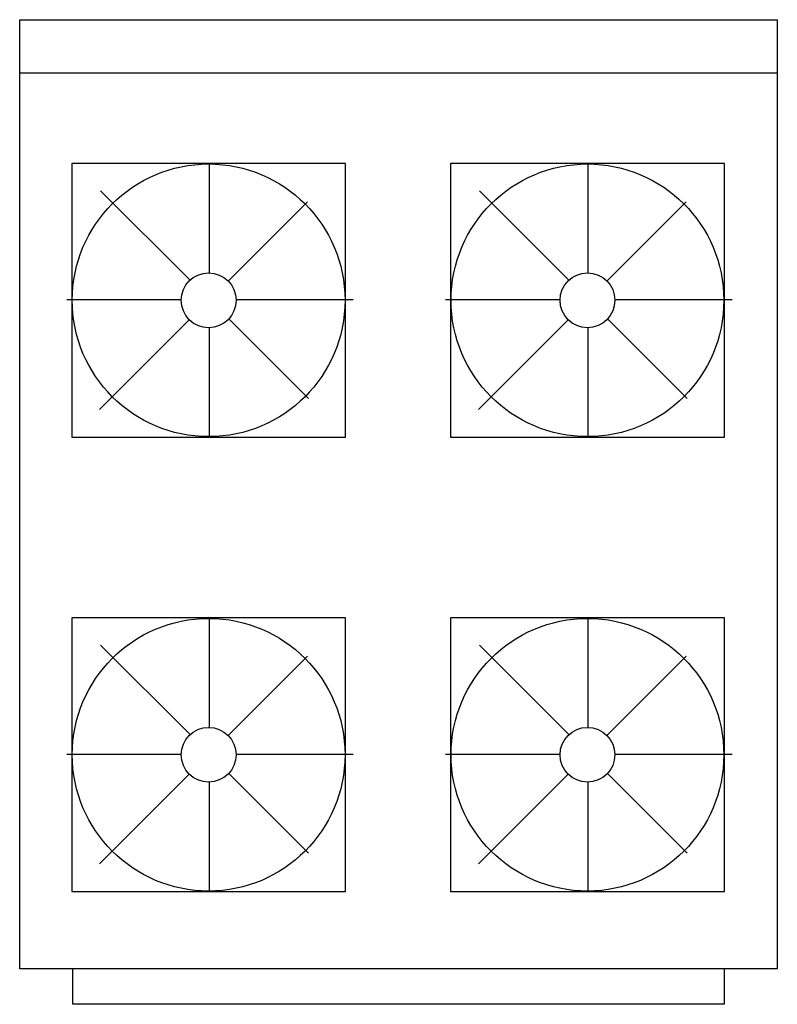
# Model space of a CAD drawing. Extents: x 2.563 to 3.063, y 1.841 to 2.491.
import ezdxf

# ---------------------------------------------------------------- set-up
doc = ezdxf.new("R2010")
doc.units = 0
doc.header["$MEASUREMENT"] = 0
doc.layers.get('0').update_dxf_attribs({"color": 1, "linetype": 'CONTINUOUS'})

msp = doc.modelspace()

# ---------------------------------------------------------------- linework, layer by layer
at = {"linetype": 'Continuous'}
for p, q in [((2.56281, 1.86467), (2.56281, 2.49128)), ((2.56281, 2.49128), (3.06281, 2.49128)), ((3.06281, 2.49128), (3.06281, 1.86467)), ((2.56281, 2.4562), (3.06281, 2.4562)), ((2.68781, 2.39604), (2.68781, 2.32413)), ((2.93781, 2.39604), (2.93781, 2.32413)), ((2.67522, 2.31932), (2.61619, 2.37835)), ((2.92522, 2.31932), (2.86619, 2.37835)), ((2.70034, 2.31878), (2.75267, 2.37111)), ((2.95034, 2.31878), (3.00267, 2.37111)), ((2.66941, 2.30628), (2.59388, 2.30628)), ((2.78296, 2.30628), (2.70558, 2.30628)), ((2.91941, 2.30628), (2.84388, 2.30628)), ((3.03296, 2.30628), (2.95558, 2.30628)), ((2.6155, 2.23393), (2.67476, 2.29319)), ((2.75337, 2.24117), (2.70078, 2.29376)), ((2.8655, 2.23393), (2.92476, 2.29319)), ((3.00337, 2.24117), (2.95078, 2.29376)), ((2.68781, 2.28795), (2.68781, 2.21604)), ((2.93781, 2.28795), (2.93781, 2.21604)), ((2.68781, 2.09604), (2.68781, 2.02413)), ((2.93781, 2.09604), (2.93781, 2.02413)), ((2.67522, 2.01932), (2.61619, 2.07835)), ((2.92522, 2.01932), (2.86619, 2.07835)), ((2.70034, 2.01878), (2.75267, 2.07111)), ((2.95034, 2.01878), (3.00267, 2.07111)), ((2.66941, 2.00628), (2.59388, 2.00628)), ((2.78296, 2.00628), (2.70558, 2.00628)), ((2.91941, 2.00628), (2.84388, 2.00628)), ((3.03296, 2.00628), (2.95558, 2.00628)), ((2.6155, 1.93393), (2.67476, 1.99319)), ((2.75337, 1.94117), (2.70078, 1.99376)), ((2.8655, 1.93393), (2.92476, 1.99319)), ((3.00337, 1.94117), (2.95078, 1.99376)), ((2.68781, 1.98795), (2.68781, 1.91604)), ((2.93781, 1.98795), (2.93781, 1.91604)), ((3.06281, 1.86467), (2.56281, 1.86467)), ((2.59786, 1.84128), (2.59786, 1.86467)), ((3.02776, 1.86467), (3.02776, 1.84128)), ((3.02776, 1.84128), (2.59786, 1.84128))]:
    msp.add_line(p, q, dxfattribs=at)
for points in [[(2.59712, 2.21567), (2.77787, 2.21567), (2.77787, 2.39641), (2.59712, 2.39641)], [(2.84712, 2.21567), (3.02787, 2.21567), (3.02787, 2.39641), (2.84712, 2.39641)], [(2.59712, 1.91567), (2.77787, 1.91567), (2.77787, 2.09641), (2.59712, 2.09641)], [(2.84712, 1.91567), (3.02787, 1.91567), (3.02787, 2.09641), (2.84712, 2.09641)]]:
    msp.add_lwpolyline(points, close=True, dxfattribs=at)
for centre, radius in [((2.6875, 2.30604), 0.09), ((2.9375, 2.30604), 0.09), ((2.6875, 2.30604), 0.01809), ((2.9375, 2.30604), 0.01809), ((2.6875, 2.00604), 0.09), ((2.9375, 2.00604), 0.09), ((2.6875, 2.00604), 0.01809), ((2.9375, 2.00604), 0.01809)]:
    msp.add_circle(centre, radius, dxfattribs=at)

doc.saveas('drawing.dxf')
